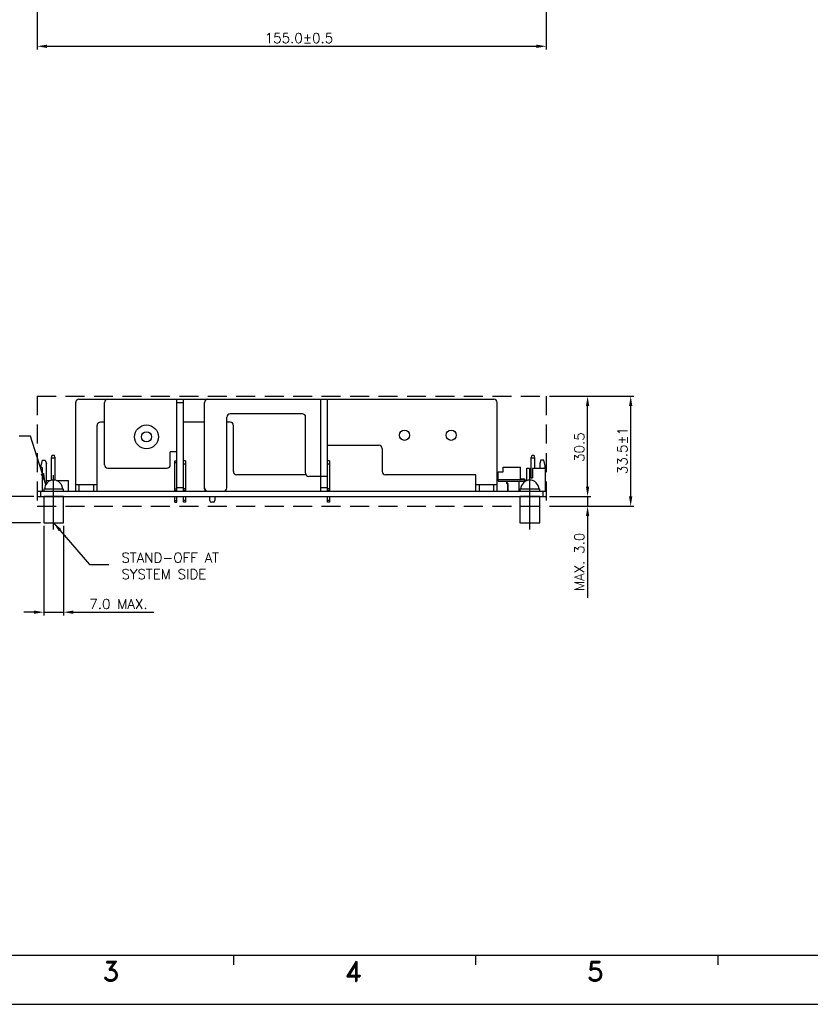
# Model space of a CAD drawing. Extents: x -31 to 1020, y 801 to 1395.
# Tile 3 of 10: x 350 to 591, y 801 to 1101. Entities that reach past the tile are written whole.
import ezdxf
from ezdxf.enums import TextEntityAlignment as Align

# ---------------------------------------------------------------- set-up
doc = ezdxf.new("R2010")
doc.units = 0
doc.header["$LTSCALE"] = 23.1
doc.header["$MEASUREMENT"] = 0
doc.linetypes.add('CENTER', pattern=[0.6, 0.375, -0.075, 0.075, -0.075])
doc.linetypes.add('HIDDEN', pattern=[0.375, 0.25, -0.125])
doc.layers.get('0').update_dxf_attribs({"linetype": 'CONTINUOUS'})
doc.layers.get('Defpoints').update_dxf_attribs({"linetype": 'CONTINUOUS'})
for name, color, linetype in [('02___PRT_ALL_AXES', 7, 'CONTINUOUS'), ('C', 4, 'CENTER'), ('DIM', 2, 'CONTINUOUS'), ('H', 6, 'HIDDEN'), ('paper', 7, 'CONTINUOUS')]:
    doc.layers.add(name, color=color, linetype=linetype)
doc.styles.add('ARIAL', font='ARIAL.TTF')
doc.styles.add('ROMAND', font='romand')
doc.styles.add('SIMPLEX', font='SIMPLEX.shx')
doc.dimstyles.get("Standard").update_dxf_attribs({"dimtxt": 4.746094, "dimasz": 3.5, "dimexe": 7.56, "dimexo": 2.625, "dimgap": 0.09, "dimtad": 0, "dimtih": 1, "dimtoh": 1, "dimdec": 4, "dimzin": 0, "dimdsep": 46, "dimtxsty": 'STANDARD', "dimcen": 3.78, "dimadec": 0, "dimazin": 0, "dimtfac": 1, "dimtdec": 4, "dimtofl": 0, "dimtmove": 0, "dimatfit": 3, "dimfxl": 1, "dimtolj": 1, "dimtzin": 0, "dimarcsym": 0})
doc.dimstyles.new('STANDARD$0', dxfattribs={"dimtxt": 3, "dimasz": 3, "dimexe": 1, "dimexo": 1, "dimgap": 1, "dimtad": 1, "dimdec": 1, "dimzin": 0, "dimdsep": 46, "dimtxsty": 'STANDARD', "dimcen": -0.5, "dimclrd": 2, "dimclre": 2, "dimclrt": 2, "dimadec": 0, "dimazin": 0, "dimtfac": 1, "dimtdec": 1, "dimtmove": 0, "dimatfit": 3, "dimfxl": 1, "dimtolj": 1, "dimtzin": 0, "dimarcsym": 0})
doc.dimstyles.new('STANDARD$7', dxfattribs={"dimtxt": 3, "dimasz": 3, "dimexe": 1, "dimexo": 1, "dimgap": 1, "dimtad": 1, "dimdec": 1, "dimzin": 0, "dimdsep": 46, "dimtxsty": 'STANDARD', "dimcen": -0.5, "dimclrd": 2, "dimclre": 2, "dimclrt": 2, "dimadec": 0, "dimazin": 0, "dimtfac": 1, "dimtdec": 1, "dimtmove": 0, "dimatfit": 3, "dimfxl": 1, "dimtolj": 1, "dimtzin": 0, "dimarcsym": 0})

# ---------------------------------------------------------------- blocks, each defined once
blk = doc.blocks.new('A1')
at = {"layer": 'paper', "color": 3}
blk.add_line((15, 15), (826, 15), dxfattribs=at)
at = {"layer": 'paper', "color": 2}
for p, q in [((236.18, 15), (236.18, 12)), ((309.9, 15), (309.9, 12)), ((383.63, 15), (383.63, 12))]:
    blk.add_line(p, q, dxfattribs=at)
at = {"layer": 'paper', "color": 4}
blk.add_line((0, 0), (841, 0), dxfattribs=at)
at = {"style": 'ARIAL'}
for tag, p, height in [('TITLE', (754.05, 50.95), 8), ('V', (597.3, 37.23), 2.5), ('XXXXXXXXXX', (740.68, 27.01), 6), ('00', (812.75, 22.3), 6), ('--', (579.59, 17.41), 3), ('mm', (606.88, 17.02), 3), ('ADP-XX', (640.78, 17), 3), ('2________2', (733.31, 17.17), 3), ("XX/XX'XX", (787.08, 17.17), 3)]:
    blk.add_attdef(tag, p, '', height=height, dxfattribs=at)
at = {"layer": 'paper', "color": 1, "style": 'ROMAND'}
for s, p in [('3', (198.89, 10.04)), ('4', (272.62, 10.04)), ('5', (346.34, 10.04))]:
    blk.add_text(s, height=6, dxfattribs=at).set_placement(p, align=Align.MIDDLE)
blk = doc.blocks.new('*D18')
at = {"layer": 'Defpoints', "color": 0}
for p in [(355.54, 1134.58), (510.54, 1134.58), (510.54, 1092.46)]:
    blk.add_point(p, dxfattribs=at)
at = {"layer": 'DIM', "lineweight": -2}
for p, q in [((355.54, 1133.58), (355.54, 1091.46)), ((510.54, 1133.58), (510.54, 1091.46)), ((358.54, 1092.46), (507.54, 1092.46))]:
    blk.add_line(p, q, dxfattribs=at)
at = {"layer": 'DIM'}
for points in [[(358.54, 1092.96), (358.54, 1091.96), (355.54, 1092.46)], [(507.54, 1092.96), (507.54, 1091.96), (510.54, 1092.46)]]:
    blk.add_solid(points, dxfattribs=at)
at = {"layer": 'DIM', "insert": (435.26, 1094.96), "char_height": 3, "attachment_point": 5, "style": 'SIMPLEX'}
blk.add_mtext('\\A1;155.0±0.5', dxfattribs=at)
blk = doc.blocks.new('*D24')
at = {"layer": 'Defpoints', "color": 0}
for p in [(510.54, 955.53), (510.54, 952.53), (523.12, 952.53)]:
    blk.add_point(p, dxfattribs=at)
at = {"layer": 'DIM', "lineweight": -2}
for p, q in [((523.12, 958.53), (523.12, 961.53)), ((511.54, 955.53), (524.12, 955.53)), ((523.12, 955.53), (523.12, 952.53)), ((511.54, 952.53), (524.12, 952.53)), ((523.12, 949.53), (523.12, 924.67))]:
    blk.add_line(p, q, dxfattribs=at)
at = {"layer": 'DIM'}
for points in [[(522.62, 958.53), (523.62, 958.53), (523.12, 955.53)], [(522.62, 949.53), (523.62, 949.53), (523.12, 952.53)]]:
    blk.add_solid(points, dxfattribs=at)
at = {"layer": 'DIM', "insert": (520.62, 935.6), "char_height": 3, "attachment_point": 5, "rotation": 90, "style": 'SIMPLEX'}
blk.add_mtext('\\A1;MAX. 3.0', dxfattribs=at)
blk = doc.blocks.new('*D25')
at = {"layer": 'Defpoints', "color": 0}
for p in [(510.54, 986.03), (523.12, 986.03), (510.54, 955.53)]:
    blk.add_point(p, dxfattribs=at)
at = {"layer": 'DIM', "lineweight": -2}
for p, q in [((511.54, 986.03), (524.12, 986.03)), ((523.12, 958.53), (523.12, 983.03)), ((511.54, 955.53), (524.12, 955.53))]:
    blk.add_line(p, q, dxfattribs=at)
at = {"layer": 'DIM'}
for points in [[(522.62, 983.03), (523.62, 983.03), (523.12, 986.03)], [(522.62, 958.53), (523.62, 958.53), (523.12, 955.53)]]:
    blk.add_solid(points, dxfattribs=at)
at = {"layer": 'DIM', "insert": (520.62, 970.52), "char_height": 3, "attachment_point": 5, "rotation": 90, "style": 'SIMPLEX'}
blk.add_mtext('\\A1;30.5', dxfattribs=at)
blk = doc.blocks.new('*D26')
at = {"layer": 'Defpoints', "color": 0}
for p in [(510.54, 986.03), (536.24, 986.03), (510.54, 952.53)]:
    blk.add_point(p, dxfattribs=at)
at = {"layer": 'DIM', "lineweight": -2}
for p, q in [((511.54, 986.03), (537.24, 986.03)), ((536.24, 955.53), (536.24, 983.03)), ((511.54, 952.53), (537.24, 952.53))]:
    blk.add_line(p, q, dxfattribs=at)
at = {"layer": 'DIM'}
for points in [[(535.74, 983.03), (536.74, 983.03), (536.24, 986.03)], [(535.74, 955.53), (536.74, 955.53), (536.24, 952.53)]]:
    blk.add_solid(points, dxfattribs=at)
at = {"layer": 'DIM', "insert": (533.74, 969.48), "char_height": 3, "attachment_point": 5, "rotation": 90, "style": 'SIMPLEX'}
blk.add_mtext('\\A1;33.5±1', dxfattribs=at)
blk = doc.blocks.new('*D27')
at = {"layer": 'Defpoints', "color": 0}
for p in [(340.51, 955.53), (355.54, 955.53), (357.54, 947.53)]:
    blk.add_point(p, dxfattribs=at)
at = {"layer": 'DIM', "lineweight": -2}
for p, q in [((354.54, 955.53), (339.51, 955.53)), ((340.51, 952.53), (340.51, 950.53)), ((356.54, 947.53), (339.51, 947.53)), ((340.51, 947.53), (340.51, 921.67))]:
    blk.add_line(p, q, dxfattribs=at)
at = {"layer": 'DIM'}
for points in [[(340.01, 952.53), (341.01, 952.53), (340.51, 955.53)], [(340.01, 950.53), (341.01, 950.53), (340.51, 947.53)]]:
    blk.add_solid(points, dxfattribs=at)
at = {"layer": 'DIM', "insert": (338.01, 931.6), "char_height": 3, "attachment_point": 5, "rotation": 90, "style": 'SIMPLEX'}
blk.add_mtext('\\A1;8.0 MIN.', dxfattribs=at)
blk = doc.blocks.new('*D28')
at = {"layer": 'Defpoints', "color": 0}
for p in [(357.54, 947.53), (363.54, 947.53), (363.54, 920.3)]:
    blk.add_point(p, dxfattribs=at)
at = {"layer": 'DIM', "lineweight": -2}
for p, q in [((357.54, 946.53), (357.54, 919.3)), ((363.54, 946.53), (363.54, 919.3)), ((354.54, 920.3), (351.54, 920.3)), ((357.54, 920.3), (363.54, 920.3)), ((366.54, 920.3), (391.11, 920.3))]:
    blk.add_line(p, q, dxfattribs=at)
at = {"layer": 'DIM'}
for points in [[(354.54, 920.8), (354.54, 919.8), (357.54, 920.3)], [(366.54, 920.8), (366.54, 919.8), (363.54, 920.3)]]:
    blk.add_solid(points, dxfattribs=at)
at = {"layer": 'DIM', "insert": (380.32, 922.8), "char_height": 3, "attachment_point": 5, "style": 'SIMPLEX'}
blk.add_mtext('\\A1;7.0 MAX.', dxfattribs=at)

msp = doc.modelspace()

# ---------------------------------------------------------------- linework, layer by layer
at = {"color": 7, "linetype": 'Continuous'}
for p, q in [((367.29, 957.13), (367.29, 984.13)), ((368.29, 985.13), (494.59, 985.13)), ((376.09, 965.13), (376.09, 984.13)), ((398.09, 957.13), (398.09, 985.13)), ((398.09, 984.13), (400.09, 984.13)), ((400.09, 957.13), (400.09, 985.13)), ((406.49, 957.83), (406.49, 984.13)), ((441.94, 957.13), (441.94, 985.13)), ((443.94, 957.13), (443.94, 985.13)), ((495.59, 957.13), (495.59, 984.13)), ((413.29, 958.13), (413.29, 979.63)), ((436.29, 980.63), (414.29, 980.63)), ((437.29, 962.63), (437.29, 979.63)), ((373.79, 957.13), (373.79, 977.13)), ((376.09, 978.13), (374.79, 978.13)), ((406.49, 978.13), (400.09, 978.13)), ((414.29, 978.13), (413.29, 978.13)), ((415.29, 963.13), (415.29, 977.13)), ((443.94, 971.13), (459.59, 971.13)), ((359.87, 967.31), (360.13, 968.03)), ((360.13, 968.03), (360.74, 968.03)), ((361.01, 967.31), (360.74, 968.03)), ((396.09, 965.13), (396.09, 969.13)), ((398.09, 969.13), (396.09, 969.13)), ((460.59, 970.13), (460.59, 963.13)), ((505.97, 967.31), (506.23, 968.03)), ((506.23, 968.03), (506.84, 968.03)), ((507.11, 967.31), (506.84, 968.03)), ((356.74, 964.83), (357.13, 966.53)), ((356.74, 964.25), (356.74, 964.83)), ((357.13, 966.53), (358.04, 966.53)), ((358.04, 966.53), (358.44, 965.55)), ((358.44, 959.51), (358.44, 965.55)), ((359.87, 960.4), (359.87, 967.31)), ((359.87, 967.31), (361.01, 967.31)), ((361.01, 960.44), (361.01, 967.31)), ((397.49, 957.13), (397.49, 966.33)), ((397.49, 966.33), (398.09, 966.33)), ((397.49, 965.83), (398.09, 965.83)), ((400.69, 966.33), (400.09, 966.33)), ((400.69, 965.33), (400.09, 965.33)), ((400.69, 966.33), (400.69, 957.13)), ((444.54, 966.33), (443.94, 966.33)), ((444.54, 965.33), (443.94, 965.33)), ((444.54, 966.33), (444.54, 957.13)), ((505.97, 967.31), (507.11, 967.31)), ((505.97, 961.19), (505.97, 967.31)), ((507.11, 964.13), (507.11, 967.31)), ((508.93, 966.53), (508.54, 965.55)), ((508.54, 965.55), (508.54, 964.13)), ((509.84, 966.53), (508.93, 966.53)), ((510.24, 964.83), (509.84, 966.53)), ((510.24, 964.25), (510.24, 964.83)), ((357.14, 964.25), (356.74, 964.25)), ((357.14, 957.13), (357.14, 964.25)), ((377.09, 964.13), (395.09, 964.13)), ((437.42, 962.13), (416.29, 962.13)), ((443.94, 961.63), (438.29, 961.63)), ((489.09, 962.13), (461.59, 962.13)), ((489.09, 957.13), (489.09, 962.13)), ((495.94, 963.03), (497.47, 963.03)), ((495.94, 960.13), (495.94, 963.03)), ((497.47, 964.43), (502.74, 964.43)), ((497.47, 963.03), (497.47, 964.43)), ((504.59, 964.13), (505.39, 964.13)), ((504.59, 960.31), (504.59, 964.13)), ((505.39, 964.13), (505.39, 962.03)), ((506.39, 964.13), (510.34, 964.13)), ((506.39, 964.13), (506.39, 961.13)), ((509.84, 964.25), (510.24, 964.25)), ((509.84, 964.25), (509.84, 964.13)), ((510.34, 957.13), (510.34, 964.13)), ((358.44, 960.33), (359.64, 960.33)), ((361.43, 960.33), (365.14, 960.33)), ((365.14, 957.13), (365.14, 960.33)), ((367.29, 959.13), (373.79, 959.13)), ((368.29, 959.13), (368.29, 957.13)), ((372.79, 957.13), (372.79, 959.13)), ((489.09, 959.13), (495.59, 959.13)), ((490.09, 959.13), (490.09, 957.13)), ((494.59, 957.13), (494.59, 959.13)), ((495.94, 960.13), (504.04, 960.13)), ((498.44, 959.93), (498.54, 959.93)), ((498.44, 959.58), (498.54, 959.58)), ((498.54, 959.93), (498.54, 959.58)), ((498.64, 960.13), (498.64, 960.03)), ((499.94, 960.03), (498.64, 960.03)), ((498.74, 959.48), (498.64, 959.48)), ((498.64, 959.38), (498.64, 959.48)), ((498.74, 959.48), (498.74, 959.38)), ((498.94, 959.28), (498.84, 959.28)), ((498.94, 957.13), (498.94, 959.28)), ((499.94, 960.13), (499.94, 960.03)), ((502.34, 957.13), (502.34, 960.13)), ((502.64, 960.73), (502.64, 960.63)), ((503.64, 959.88), (503.74, 959.88)), ((503.64, 959.88), (503.64, 959.72)), ((503.94, 960.08), (503.84, 960.08)), ((503.84, 960.08), (503.84, 959.98)), ((503.94, 960.73), (503.94, 960.63)), ((503.94, 959.98), (503.94, 960.08)), ((504.04, 960.13), (504.04, 960.63)), ((504.14, 960.53), (504.04, 960.53)), ((504.14, 960.18), (504.04, 960.18)), ((504.14, 960.33), (504.59, 960.33)), ((506.29, 961.13), (506.39, 961.13)), ((355.54, 957.13), (355.54, 955.53)), ((355.54, 957.13), (510.54, 957.13)), ((355.54, 955.53), (510.54, 955.53)), ((356.54, 957.13), (356.54, 955.53)), ((397.49, 957.83), (398.09, 957.83)), ((397.49, 957.33), (398.09, 957.33)), ((397.49, 953.73), (397.49, 955.53)), ((400.09, 958.13), (398.09, 958.13)), ((398.09, 953.73), (398.09, 955.53)), ((400.69, 957.83), (400.09, 957.83)), ((400.69, 957.33), (400.09, 957.33)), ((400.09, 953.73), (400.09, 955.53)), ((400.69, 955.53), (400.69, 953.73)), ((408.09, 954.23), (408.09, 955.53)), ((409.69, 955.53), (409.69, 954.23)), ((443.94, 958.13), (441.94, 958.13)), ((444.54, 957.83), (443.94, 957.83)), ((444.54, 957.33), (443.94, 957.33)), ((443.94, 953.73), (443.94, 955.53)), ((444.54, 955.53), (444.54, 953.73)), ((509.54, 957.13), (509.54, 955.53)), ((510.54, 957.13), (510.54, 955.53)), ((397.49, 954.23), (398.09, 954.23)), ((397.49, 953.73), (398.09, 953.73)), ((400.69, 954.23), (400.09, 954.23)), ((400.69, 953.73), (400.09, 953.73)), ((409.19, 953.73), (408.59, 953.73)), ((444.54, 954.23), (443.94, 954.23)), ((444.54, 953.73), (443.94, 953.73))]:
    msp.add_line(p, q, dxfattribs=at)
at = {"color": 3, "linetype": 'Continuous'}
for p, q in [((498.44, 959.93), (498.44, 959.58)), ((498.74, 959.38), (498.64, 959.38)), ((498.84, 957.13), (498.84, 959.28)), ((503.94, 960.73), (502.64, 960.73)), ((503.74, 959.88), (503.74, 959.81)), ((503.94, 959.98), (503.84, 959.98)), ((504.14, 960.18), (504.14, 960.53))]:
    msp.add_line(p, q, dxfattribs=at)
at = {"color": 7, "linetype": 'Continuous'}
for centre, radius, start, end in [((368.29, 984.13), 1, 90, 180), ((377.09, 984.13), 1, 90, 180), ((407.49, 984.13), 1, 90, 180), ((494.59, 984.13), 1, 0, 90), ((414.29, 979.63), 1, 90, 180), ((436.29, 979.63), 1, 0, 90), ((374.79, 977.13), 1, 90, 180), ((414.29, 977.13), 1, 0, 90), ((459.59, 970.13), 1, 0, 90), ((377.09, 965.13), 1, 180, 270), ((395.09, 965.13), 1, 270, 0), ((416.29, 963.13), 1, 180, 270), ((438.29, 962.63), 1, 180, 270), ((461.59, 963.13), 1, 180, 270), ((506.29, 962.03), 0.9, 180, 270), ((498.64, 959.93), 0.1, 90, 180), ((498.64, 959.58), 0.1, 180, 270), ((498.74, 959.28), 0.2, 0, 90), ((503.84, 959.88), 0.2, 90, 180), ((503.94, 960.18), 0.1, 270, 329.8098), ((407.49, 958.13), 1, 180, 270), ((406.99, 957.83), 0.5, 180, 256.2839), ((412.29, 958.13), 1, 270, 0), ((408.59, 954.23), 0.5, 180, 270), ((409.19, 954.23), 0.5, 270, 0)]:
    msp.add_arc(centre, radius, start, end, dxfattribs=at)
at = {"color": 3, "linetype": 'Continuous'}
for centre, radius, start, end in [((498.64, 959.93), 0.2, 90, 180), ((498.64, 959.58), 0.2, 180, 270), ((498.74, 959.28), 0.1, 0, 90), ((503.84, 959.88), 0.1, 90, 180), ((503.94, 960.53), 0.2, 0, 90), ((503.94, 960.18), 0.2, 270, 0)]:
    msp.add_arc(centre, radius, start, end, dxfattribs=at)
at = {"layer": '02___PRT_ALL_AXES', "color": 7, "linetype": 'Continuous'}
for p, q in [((495.94, 960.63), (495.94, 963.03)), ((502.74, 960.73), (502.74, 964.43)), ((495.94, 960.63), (504.04, 960.63))]:
    msp.add_line(p, q, dxfattribs=at)
for centre, radius in [((388.84, 973.63), 3.63), ((388.84, 973.63), 1.55), ((467.39, 974.13), 1.55), ((481.59, 974.13), 1.55)]:
    msp.add_circle(centre, radius, dxfattribs=at)
at = {"layer": 'C', "ltscale": 10}
for p, q in [((360.54, 945.43), (360.54, 961.95)), ((505.54, 945.43), (505.54, 961.95))]:
    msp.add_line(p, q, dxfattribs=at)
at = {"layer": 'DIM'}
for points in [[(357.54, 957.13), (363.54, 957.13), (363.54, 957.73), (357.54, 957.73)], [(357.54, 947.53), (363.54, 947.53), (363.54, 955.53), (357.54, 955.53)], [(502.54, 957.13), (508.54, 957.13), (508.54, 957.73), (502.54, 957.73)], [(502.54, 947.53), (508.54, 947.53), (508.54, 955.53), (502.54, 955.53)]]:
    msp.add_lwpolyline(points, close=True, dxfattribs=at)
for centre in [(360.54, 957.73), (505.54, 957.73)]:
    msp.add_arc(centre, 2.75, 0, 180, dxfattribs=at)
at = {"layer": 'H'}
for p, q in [((355.54, 986.03), (510.54, 986.03)), ((355.54, 986.03), (355.54, 952.53)), ((510.54, 986.03), (510.54, 952.53)), ((355.54, 952.53), (510.54, 952.53))]:
    msp.add_line(p, q, dxfattribs=at)

# ---------------------------------------------------------------- block references
msp.add_blockref('A1', (179.13, 801.01))

# ---------------------------------------------------------------- texts
at = {"layer": 'DIM', "insert": (381.2, 938.37), "char_height": 3, "attachment_point": 1, "style": 'SIMPLEX'}
msp.add_mtext('\\A1;STAND-OFF AT\\PSYSTEM SIDE', dxfattribs=at)

# ---------------------------------------------------------------- dimensions: what is measured, and where the dimension line sits
at = {"layer": 'DIM'}
dim = msp.add_linear_dim(base=(510.54, 1092.46), p1=(355.54, 1134.58), p2=(510.54, 1134.58), dimstyle='STANDARD$0', override={"dimgap": 1, "dimtad": 3, "dimtxsty": 'SIMPLEX', "dimcen": -2, "dimclrd": 256, "dimclre": 256, "dimclrt": 256, "dimtol": 1, "dimlim": 0, "dimtp": 0.5, "dimtm": 0.5, "dimtdec": 1}, dxfattribs=at)
dim.commit()
dim.dimension.update_dxf_attribs({"geometry": '*D18', "text_midpoint": (435.26, 1092.46), "dimtype": 160})
for base, p1, override, picture, middle in [((523.12, 986.03), (510.54, 955.53), {"dimtad": 3, "dimtxsty": 'SIMPLEX', "dimcen": -2, "dimclrd": 256, "dimclre": 256, "dimclrt": 256, "dimtdec": 0}, '*D25', (523.12, 970.52)), ((536.24, 986.03), (510.54, 952.53), {"dimgap": 1, "dimtad": 3, "dimtxsty": 'SIMPLEX', "dimcen": -2, "dimclrd": 256, "dimclre": 256, "dimclrt": 256, "dimtol": 1, "dimlim": 0, "dimtp": 1, "dimtm": 1, "dimtdec": 0}, '*D26', (536.24, 969.48))]:
    dim = msp.add_linear_dim(base=base, p1=p1, p2=(510.54, 986.03), angle=90, dimstyle='STANDARD$0', override=override, dxfattribs=at)
    dim.commit()
    dim.dimension.update_dxf_attribs({"geometry": picture, "text_midpoint": middle, "dimtype": 160})
for base, p1, p2, text, picture, middle in [((523.12, 952.53), (510.54, 955.53), (510.54, 952.53), 'MAX. <>', '*D24', (523.12, 935.6)), ((340.51, 955.53), (357.54, 947.53), (355.54, 955.53), '<> MIN.', '*D27', (340.51, 931.6))]:
    dim = msp.add_linear_dim(base=base, p1=p1, p2=p2, angle=90, text=text, dimstyle='STANDARD$0', override={"dimtad": 3, "dimtxsty": 'SIMPLEX', "dimcen": -2, "dimclrd": 256, "dimclre": 256, "dimclrt": 256, "dimtdec": 0}, dxfattribs=at)
    dim.commit()
    dim.dimension.update_dxf_attribs({"geometry": picture, "text_midpoint": middle, "dimtype": 160})
dim = msp.add_linear_dim(base=(363.54, 920.3), p1=(357.54, 947.53), p2=(363.54, 947.53), text='7.0 MAX.', dimstyle='STANDARD$0', override={"dimtad": 3, "dimtxsty": 'SIMPLEX', "dimcen": -2, "dimclrd": 256, "dimclre": 256, "dimclrt": 256, "dimtdec": 0}, dxfattribs=at)
dim.commit()
dim.dimension.update_dxf_attribs({"geometry": '*D28', "text_midpoint": (380.32, 920.3), "dimtype": 160})

# ---------------------------------------------------------------- leaders
at = {"layer": 'DIM', "annotation_type": 0, "has_hookline": 1, "hookline_direction": 1, "text_width": 56.14}
msp.add_leader([(358.19, 959.17), (353.54, 973.85), (350.04, 973.85)], dimstyle='STANDARD', override={"dimgap": 1, "dimtad": 0, "dimtxsty": 'SIMPLEX', "dimcen": -2, "dimclrd": 256, "dimclre": 256, "dimclrt": 256}, dxfattribs=at)
at = {"layer": 'DIM'}
msp.add_leader([(360.54, 947.53), (371.5, 934.85), (377.4, 934.85)], dimstyle='STANDARD$7', override={"dimgap": 1, "dimtad": 0, "dimtxsty": 'SIMPLEX', "dimcen": -2, "dimclrd": 256, "dimclre": 256, "dimclrt": 256, "dimtdec": 0}, dxfattribs=at)

doc.saveas('drawing.dxf')
